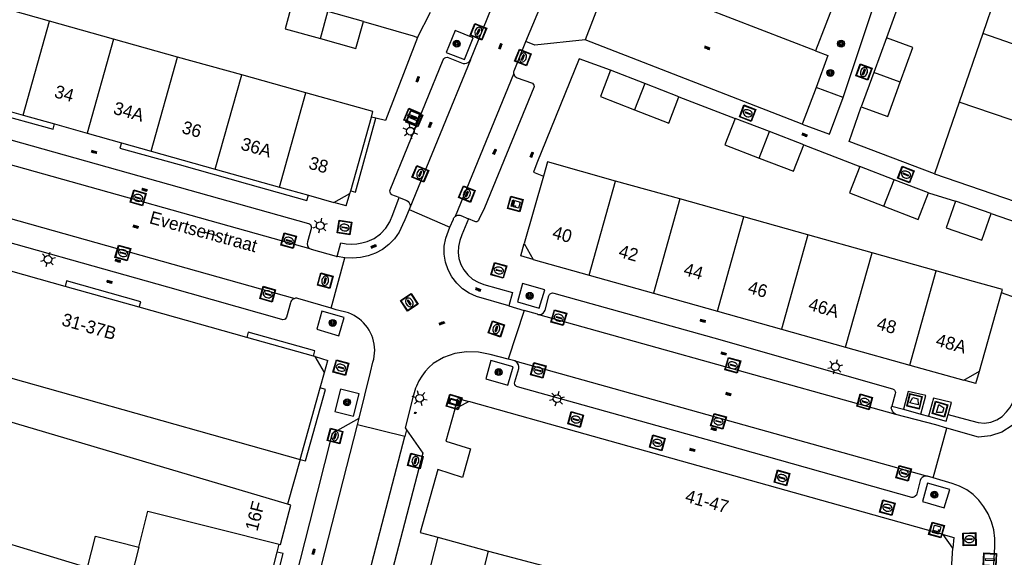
# Model space of a CAD drawing. Header units: metres. Extents: x 93870 to 95789, y 463036 to 464040.
# Tile 221 of 256: x 94705 to 94782, y 463603 to 463645. Entities that reach past the tile are written whole.
import ezdxf
from ezdxf.enums import TextEntityAlignment as Align

# ---------------------------------------------------------------- set-up
doc = ezdxf.new("R2010")
doc.units = ezdxf.units.M
doc.header["$LTSCALE"] = 25.4
for name, color, linetype in [('B_BEBOUWINGSGRENS_0', 1, 'Continuous'), ('B_OPSTAL_0', 1, 'Continuous'), ('B_OVERBOUWLIJN_LIJN_1', 7, 'Continuous'), ('B_TUSSENMUUR_0', 7, 'Continuous'), ('Q_AFVAL_APART_PLAATS_0', 7, 'Continuous'), ('Q_BOOM_0', 3, 'Continuous'), ('Q_BRANDKRAAN_0', 5, 'Continuous'), ('Q_CAI-KAST_0', 10, 'Continuous'), ('Q_INSPECTIE_OF_RIOOLPUT_0', 253, 'Continuous'), ('Q_KOLK_0', 254, 'Continuous'), ('Q_LICHTMAST_0', 2, 'Continuous'), ('Q_OPLAADPAAL_0', 7, 'Continuous'), ('Q_STRAATNAAMBORD_0', 7, 'Continuous'), ('Q_VERKEERSBORDPAAL_0', 40, 'Continuous'), ('Q_WATERLEIDINGPUT_0', 5, 'Continuous'), ('S_GBKN_SYMBOOL_OV_GROOT_0', 7, 'Continuous'), ('T_HEK_0', 57, 'Continuous'), ('T_MUUR_30CM_0', 10, 'Continuous'), ('V_WEGGRENS_0', 7, 'Continuous'), ('Z_GBKN_HUISNUMMER_0', 252, 'Continuous'), ('Z_STRAATNAAM_0', 252, 'Continuous')]:
    doc.layers.add(name, color=color, linetype=linetype)
doc.layers.add('Q_PAALTJE_0', color=7, linetype='Continuous', true_color=0x666666)

# ---------------------------------------------------------------- blocks, each defined once
blk = doc.blocks.new('Q_AFVAL_APART_PLAATS')
for points in [[(-0.5, 0.5), (0.5, 0.5), (0.5, -0.5), (-0.5, -0.5)], [(-0.336, 0.197), (0.331, 0.197), (0.19, -0.251), (-0.196, -0.251)]]:
    blk.add_lwpolyline(points, close=True)
blk.add_lwpolyline([(-0.442, 0.464), (0.438, 0.464, -0.414214), (0.459, 0.442), (0.459, -0.437, -0.414214), (0.438, -0.459), (-0.442, -0.459, -0.414214), (-0.463, -0.437), (-0.463, 0.442, -0.414214), (-0.442, 0.464)], format="xyb")
blk = doc.blocks.new('Q_STRAATNAAMBORD')
for points in [[(-0.5, 0.5), (0.5, 0.5), (0.5, -0.5), (-0.5, -0.5)], [(-0.369, 0.22), (0.358, 0.22), (0.358, -0.214), (-0.369, -0.214)]]:
    blk.add_lwpolyline(points, close=True)
for points in [[(-0.442, 0.464), (0.438, 0.464, -0.414214), (0.459, 0.442), (0.459, -0.437, -0.414214), (0.438, -0.459), (-0.442, -0.459, -0.414214), (-0.463, -0.437), (-0.463, 0.442), (-0.463, 0.444), (-0.463, 0.446), (-0.463, 0.448), (-0.462, 0.45), (-0.461, 0.451), (-0.46, 0.453), (-0.459, 0.455), (-0.458, 0.456), (-0.457, 0.457), (-0.456, 0.459), (-0.454, 0.46), (-0.453, 0.461), (-0.451, 0.462), (-0.449, 0.462), (-0.447, 0.463), (-0.446, 0.463), (-0.444, 0.464), (-0.442, 0.464)], [(-0.287, 0.16), (0.281, 0.16, -0.414214), (0.303, 0.139), (0.303, -0.134, -0.414214), (0.281, -0.156), (-0.287, -0.156, -0.414214), (-0.308, -0.134), (-0.308, 0.139), (-0.308, 0.14), (-0.308, 0.142), (-0.307, 0.144), (-0.307, 0.146), (-0.306, 0.148), (-0.305, 0.149), (-0.304, 0.151), (-0.303, 0.152), (-0.302, 0.154), (-0.3, 0.155), (-0.299, 0.156), (-0.297, 0.157), (-0.296, 0.158), (-0.294, 0.159), (-0.292, 0.159), (-0.29, 0.16), (-0.288, 0.16), (-0.287, 0.16)]]:
    blk.add_lwpolyline(points, format="xyb")
blk = doc.blocks.new('Q_OPLAADPAAL')
for points in [[(-0.5, 0.5), (0.5, 0.5), (0.5, -0.5), (-0.5, -0.5)], [(-0.08, 0.333), (0.071, 0.333), (0.071, -0.329), (-0.08, -0.329)]]:
    blk.add_lwpolyline(points, close=True)
blk.add_lwpolyline([(-0.442, 0.464), (0.438, 0.464, -0.414214), (0.459, 0.442), (0.459, -0.437, -0.414214), (0.438, -0.459), (-0.442, -0.459, -0.414214), (-0.463, -0.437), (-0.463, 0.442), (-0.463, 0.444), (-0.463, 0.446), (-0.463, 0.448), (-0.462, 0.45), (-0.461, 0.451), (-0.46, 0.453), (-0.459, 0.455), (-0.458, 0.456), (-0.457, 0.457), (-0.456, 0.459), (-0.454, 0.46), (-0.453, 0.461), (-0.451, 0.462), (-0.449, 0.462), (-0.447, 0.463), (-0.446, 0.463), (-0.444, 0.464), (-0.442, 0.464)], format="xyb")
blk = doc.blocks.new('Q_CAI-KAST')
for points in [[(-0.5, 0.5), (0.5, 0.5), (0.5, -0.5), (-0.5, -0.5)], [(-0.262, 0.264), (0.25, 0.264), (0.25, 0.187), (-0.262, 0.187)], [(-0.262, 0.107), (0.25, 0.107), (0.25, -0.332), (-0.262, -0.332)]]:
    blk.add_lwpolyline(points, close=True)
blk.add_lwpolyline([(-0.442, 0.464), (0.438, 0.464, -0.414214), (0.459, 0.442), (0.459, -0.437, -0.414214), (0.438, -0.459), (-0.442, -0.459, -0.414214), (-0.463, -0.437), (-0.463, 0.442), (-0.463, 0.444), (-0.463, 0.446), (-0.463, 0.448), (-0.462, 0.45), (-0.461, 0.451), (-0.46, 0.453), (-0.459, 0.455), (-0.458, 0.456), (-0.457, 0.457), (-0.456, 0.459), (-0.454, 0.46), (-0.453, 0.461), (-0.451, 0.462), (-0.449, 0.462), (-0.447, 0.463), (-0.446, 0.463), (-0.444, 0.464), (-0.442, 0.464)], format="xyb")
blk.add_circle((-0.177, -0.034), 0.0354)
blk = doc.blocks.new('Q_LICHTMAST')
for points in [[(-0.26, 0.15), (-0.52, 0.3)], [(0, 0.3), (0, 0.6)], [(0.26, 0.15), (0.52, 0.3)], [(-0.26, -0.15), (-0.52, -0.3)], [(0, -0.3), (0, -0.6)], [(0.26, -0.15), (0.52, -0.3)]]:
    blk.add_lwpolyline(points)
blk.add_circle((0, 0), 0.3)
blk = doc.blocks.new('Q_VERKEERSBORDPAAL')
for points in [[(-0.5, 0.5), (0.5, 0.5), (0.5, -0.5), (-0.5, -0.5)], [(-0.08, 0.333), (0.071, 0.333), (0.071, -0.329), (-0.08, -0.329)]]:
    blk.add_lwpolyline(points, close=True)
blk.add_lwpolyline([(-0.442, 0.464), (0.438, 0.464, -0.414214), (0.459, 0.442), (0.459, -0.437, -0.414214), (0.438, -0.459), (-0.442, -0.459, -0.414214), (-0.463, -0.437), (-0.463, 0.442), (-0.463, 0.444), (-0.463, 0.446), (-0.463, 0.448), (-0.462, 0.45), (-0.461, 0.451), (-0.46, 0.453), (-0.459, 0.455), (-0.458, 0.456), (-0.457, 0.457), (-0.456, 0.459), (-0.454, 0.46), (-0.453, 0.461), (-0.451, 0.462), (-0.449, 0.462), (-0.447, 0.463), (-0.446, 0.463), (-0.444, 0.464), (-0.442, 0.464)], format="xyb")
blk = doc.blocks.new('Q_PAAL_STEEN')
for points in [[(-0.5, 0.5), (0.5, 0.5), (0.5, -0.5), (-0.5, -0.5)], [(-0.08, 0.33), (0.07, 0.33), (0.07, -0.33), (-0.08, -0.33)]]:
    blk.add_lwpolyline(points, close=True)
blk.add_lwpolyline([(-0.44, 0.46), (0.44, 0.46, -0.414214), (0.46, 0.44), (0.46, -0.44, -0.414214), (0.44, -0.46), (-0.44, -0.46, -0.414214), (-0.46, -0.44), (-0.46, 0.44), (-0.46, 0.44), (-0.46, 0.45), (-0.46, 0.45), (-0.46, 0.45), (-0.46, 0.45), (-0.46, 0.45), (-0.46, 0.45), (-0.46, 0.46), (-0.46, 0.46), (-0.46, 0.46), (-0.45, 0.46), (-0.45, 0.46), (-0.45, 0.46), (-0.45, 0.46), (-0.45, 0.46), (-0.45, 0.46), (-0.44, 0.46), (-0.44, 0.46)], format="xyb")
blk = doc.blocks.new('Q_PAALTJE')
at = {"color": 251, "true_color": 0x666666, "xscale": 0.1, "yscale": 0.1, "zscale": 0.01}
blk.add_blockref('Q_PAAL_STEEN', (0, 0), dxfattribs=at)
blk = doc.blocks.new('Q_BRANDKRAAN')
blk.add_lwpolyline([(-0.5, 0.5), (0.5, 0.5), (0.5, -0.5), (-0.5, -0.5)], close=True)
for points in [[(-0.442, 0.464), (0.438, 0.464, -0.414214), (0.459, 0.442), (0.459, -0.437, -0.414214), (0.438, -0.459), (-0.442, -0.459, -0.414214), (-0.463, -0.437), (-0.463, 0.442), (-0.463, 0.444), (-0.463, 0.446), (-0.463, 0.448), (-0.462, 0.45), (-0.461, 0.451), (-0.46, 0.453), (-0.459, 0.455), (-0.458, 0.456), (-0.457, 0.457), (-0.456, 0.459), (-0.454, 0.46), (-0.453, 0.461), (-0.451, 0.462), (-0.449, 0.462), (-0.447, 0.463), (-0.446, 0.463), (-0.444, 0.464), (-0.442, 0.464)], [(-0.345, 0.105, 0.380426), (-0.276, -0.18)], [(-0.008, 0.266, 0.240218), (-0.345, 0.105)], [(-0.194, 0.045, 0.853344), (-0.194, -0.032)], [(0.331, 0.111, 0.240191), (-0.008, 0.266)], [(0.185, -0.032, 0.849746), (0.185, 0.045)], [(0.267, -0.176, 0.380426), (0.331, 0.111)], [(-0.276, -0.18, 0.148452), (0.012, -0.257)], [(0.012, -0.257, 0.131742), (0.267, -0.176)]]:
    blk.add_lwpolyline(points, format="xyb")
for points in [[(-0.194, 0.045), (0.185, 0.045)], [(0.185, -0.032), (-0.194, -0.032)]]:
    blk.add_lwpolyline(points)
blk = doc.blocks.new('Q_WATERLEIDINGPUT')
blk.add_lwpolyline([(-0.5, 0.5), (0.5, 0.5), (0.5, -0.5), (-0.5, -0.5)], close=True)
for points in [[(-0.442, 0.464), (0.438, 0.464, -0.414214), (0.459, 0.442), (0.459, -0.437, -0.414214), (0.438, -0.459), (-0.442, -0.459, -0.414214), (-0.463, -0.437), (-0.463, 0.442), (-0.463, 0.444), (-0.463, 0.446), (-0.463, 0.448), (-0.462, 0.45), (-0.461, 0.451), (-0.46, 0.453), (-0.459, 0.455), (-0.458, 0.456), (-0.457, 0.457), (-0.456, 0.459), (-0.454, 0.46), (-0.453, 0.461), (-0.451, 0.462), (-0.449, 0.462), (-0.447, 0.463), (-0.446, 0.463), (-0.444, 0.464), (-0.442, 0.464)], [(-0.345, 0.105, 0.380426), (-0.276, -0.18)], [(-0.008, 0.266, 0.240218), (-0.345, 0.105)], [(-0.194, 0.045, 0.853344), (-0.194, -0.032)], [(0.331, 0.111, 0.240191), (-0.008, 0.266)], [(0.185, -0.032, 0.849746), (0.185, 0.045)], [(0.267, -0.176, 0.380426), (0.331, 0.111)], [(-0.276, -0.18, 0.148452), (0.012, -0.257)], [(0.012, -0.257, 0.131742), (0.267, -0.176)]]:
    blk.add_lwpolyline(points, format="xyb")
for points in [[(-0.194, 0.045), (0.185, 0.045)], [(0.185, -0.032), (-0.194, -0.032)]]:
    blk.add_lwpolyline(points)
blk = doc.blocks.new('Q_KOLK')
blk.add_lwpolyline([(-0.5, 0.5), (0.5, 0.5), (0.5, -0.5), (-0.5, -0.5)], close=True)
for points in [[(-0.442, 0.464), (0.438, 0.464, -0.414214), (0.459, 0.442), (0.459, -0.437, -0.414214), (0.438, -0.459), (-0.442, -0.459, -0.414214), (-0.463, -0.437), (-0.463, 0.442, -0.414214), (-0.442, 0.464)], [(-0.345, 0.105, 0.380426), (-0.276, -0.18)], [(-0.008, 0.266, 0.240218), (-0.345, 0.105)], [(-0.194, 0.045, 0.853344), (-0.194, -0.032)], [(0.331, 0.111, 0.240191), (-0.008, 0.266)], [(0.185, -0.032, 0.849746), (0.185, 0.045)], [(0.267, -0.176, 0.380426), (0.331, 0.111)], [(-0.276, -0.18, 0.148452), (0.012, -0.257)], [(0.012, -0.257, 0.131742), (0.267, -0.176)]]:
    blk.add_lwpolyline(points, format="xyb")
for points in [[(-0.194, 0.045), (0.185, 0.045)], [(0.185, -0.032), (-0.194, -0.032)]]:
    blk.add_lwpolyline(points)
blk = doc.blocks.new('Q_INSPECTIE_OF_RIOOLPUT')
blk.add_lwpolyline([(-0.5, 0.5), (0.5, 0.5), (0.5, -0.5), (-0.5, -0.5)], close=True)
for points in [[(-0.442, 0.464), (0.438, 0.464, -0.414214), (0.459, 0.442), (0.459, -0.437, -0.414214), (0.438, -0.459), (-0.442, -0.459, -0.414214), (-0.463, -0.437), (-0.463, 0.442), (-0.463, 0.444), (-0.463, 0.446), (-0.463, 0.448), (-0.462, 0.45), (-0.461, 0.451), (-0.46, 0.453), (-0.459, 0.455), (-0.458, 0.456), (-0.457, 0.457), (-0.456, 0.459), (-0.454, 0.46), (-0.453, 0.461), (-0.451, 0.462), (-0.449, 0.462), (-0.447, 0.463), (-0.446, 0.463), (-0.444, 0.464), (-0.442, 0.464)], [(-0.345, 0.105, 0.380426), (-0.276, -0.18)], [(-0.008, 0.266, 0.240218), (-0.345, 0.105)], [(-0.194, 0.045, 0.853344), (-0.194, -0.032)], [(0.331, 0.111, 0.240191), (-0.008, 0.266)], [(0.185, -0.032, 0.849746), (0.185, 0.045)], [(0.267, -0.176, 0.380426), (0.331, 0.111)], [(-0.276, -0.18, 0.148452), (0.012, -0.257)], [(0.012, -0.257, 0.131742), (0.267, -0.176)]]:
    blk.add_lwpolyline(points, format="xyb")
for points in [[(-0.194, 0.045), (0.185, 0.045)], [(0.185, -0.032), (-0.194, -0.032)]]:
    blk.add_lwpolyline(points)
blk = doc.blocks.new('Q_BOOM')
for radius in [0.27, 0.18, 0.09]:
    blk.add_circle((0, 0), radius)
blk = doc.blocks.new('S_GBKN_SYMBOOL_OV_GROOT')
for points in [[(-0.21875, 0.0625), (0.21875, 0.0625)], [(-0.21875, 0), (0.21875, 0)], [(-0.1875, 0.0625), (-0.1875, 0)], [(-0.125, 0.09375), (-0.125, 0.0625)], [(-0.125, 0), (-0.125, -0.0625)], [(-0.0625, 0.0625), (-0.0625, 0)], [(0, 0.09375), (0, 0.0625)], [(0, 0), (0, -0.0625)], [(0.0625, 0.0625), (0.0625, 0)], [(0.125, 0.09375), (0.125, 0.0625)], [(0.125, 0), (0.125, -0.0625)], [(0.1875, 0.0625), (0.1875, 0)], [(-0.21875, -0.0625), (0.21875, -0.0625)], [(-0.1875, -0.0625), (-0.1875, -0.09375)], [(-0.0625, -0.0625), (-0.0625, -0.09375)], [(0.0625, -0.0625), (0.0625, -0.09375)], [(0.1875, -0.0625), (0.1875, -0.09375)]]:
    blk.add_lwpolyline(points)

msp = doc.modelspace()

# ---------------------------------------------------------------- linework, layer by layer
at = {"layer": 'B_BEBOUWINGSGRENS_0'}
for p, q in [((94781.896, 463649.731), (94780.065, 463644.393)), ((94707.209, 463645.365), (94701.891, 463646.854)), ((94731.732, 463645.346), (94728.947, 463646.107)), ((94712.214, 463643.964), (94707.209, 463645.365)), ((94780.065, 463644.393), (94778.227, 463639.035)), ((94717.22, 463642.562), (94712.214, 463643.964)), ((94772.543, 463644.059), (94771.563, 463641.362)), ((94722.224, 463641.161), (94717.22, 463642.562)), ((94727.229, 463639.76), (94722.224, 463641.161)), ((94753.68, 463640.495), (94751.016, 463641.524)), ((94771.563, 463641.362), (94770.586, 463638.675)), ((94756.356, 463639.459), (94753.68, 463640.495)), ((94767.053, 463640.176), (94765.979, 463637.312)), ((94702.688, 463638.717), (94705.15, 463638.026)), ((94768.095, 463636.526), (94769.171, 463639.397)), ((94778.227, 463639.035), (94776.3, 463633.445)), ((94705.15, 463638.026), (94707.61, 463637.335)), ((94707.61, 463637.335), (94710.154, 463636.621)), ((94730.728, 463632.104), (94732.341, 463637.873)), ((94763.41, 463636.737), (94760.737, 463637.766)), ((94765.979, 463637.312), (94768.095, 463636.526)), ((94710.154, 463636.621), (94712.83, 463635.87)), ((94766.098, 463635.705), (94763.41, 463636.737)), ((94712.83, 463635.87), (94715.158, 463635.216)), ((94715.158, 463635.216), (94720.162, 463633.812)), ((94720.162, 463633.812), (94725.166, 463632.407)), ((94773.15, 463632.983), (94770.472, 463634.02)), ((94776.3, 463633.445), (94785.03, 463630.437)), ((94745.771, 463633.263), (94744.275, 463627.988)), ((94756.416, 463631.476), (94751.412, 463632.88)), ((94775.83, 463631.947), (94773.15, 463632.983)), ((94725.166, 463632.407), (94727.43, 463631.771)), ((94727.43, 463631.771), (94729.422, 463631.212)), ((94761.42, 463630.072), (94756.416, 463631.476)), ((94780.718, 463630.346), (94777.94, 463631.301)), ((94766.425, 463628.667), (94761.42, 463630.072)), ((94771.429, 463627.263), (94766.425, 463628.667)), ((94776.439, 463625.857), (94771.429, 463627.263)), ((94708.431, 463624.646), (94700.048, 463626.996)), ((94749.35, 463625.528), (94754.353, 463624.123)), ((94714.221, 463623.024), (94708.431, 463624.646)), ((94754.353, 463624.123), (94759.357, 463622.718)), ((94722.621, 463620.669), (94714.221, 463623.024)), ((94759.357, 463622.718), (94764.361, 463621.314)), ((94691.512, 463621.055), (94726.772, 463611.142)), ((94764.361, 463621.314), (94769.365, 463619.909)), ((94727.824, 463619.211), (94722.621, 463620.669)), ((94769.365, 463619.909), (94774.375, 463618.502)), ((94727.963, 463619.172), (94727.824, 463619.211)), ((94725.797, 463607.648), (94690.775, 463618.04)), ((94774.375, 463618.502), (94778.59, 463617.319)), ((94726.772, 463611.142), (94728.339, 463616.726)), ((94724.992, 463603.906), (94725.148, 463604.523)), ((94724.327, 463601.281), (94724.992, 463603.906))]:
    msp.add_line(p, q, dxfattribs=at)
for points in [[(94726.177, 463646.865), (94725.604, 463644.772), (94728.365, 463644.007)], [(94728.365, 463644.007), (94731.139, 463643.238), (94731.732, 463645.346)], [(94773.631, 463640.611), (94774.611, 463643.308), (94772.543, 463644.059)], [(94751.016, 463641.524), (94750.231, 463639.484), (94752.882, 463638.434)], [(94770.586, 463638.675), (94772.654, 463637.923), (94773.631, 463640.611)], [(94732.341, 463637.873), (94732.459, 463638.296), (94727.229, 463639.76)], [(94752.882, 463638.434), (94755.558, 463637.398), (94756.356, 463639.459)], [(94760.737, 463637.766), (94759.943, 463635.704), (94762.618, 463634.674)], [(94762.618, 463634.674), (94765.306, 463633.642), (94766.098, 463635.705)], [(94751.412, 463632.88), (94746.085, 463634.375), (94745.771, 463633.263)], [(94770.472, 463634.02), (94769.674, 463631.959), (94772.352, 463630.922)], [(94729.422, 463631.212), (94730.674, 463631.911), (94730.728, 463632.104)], [(94772.352, 463630.922), (94775.033, 463629.886), (94775.83, 463631.947)], [(94777.94, 463631.301), (94777.222, 463629.211), (94780, 463628.256), (94780.718, 463630.346)], [(94744.275, 463627.988), (94744.965, 463626.759), (94749.35, 463625.528)], [(94781.527, 463624.137), (94781.603, 463624.408), (94779.059, 463625.122), (94776.439, 463625.857)], [(94778.59, 463617.319), (94779.82, 463618.019), (94781.527, 463624.137)], [(94728.339, 463616.726), (94728.673, 463617.915), (94727.963, 463619.172)], [(94739.939, 463615.665), (94738.855, 463615.061), (94738.156, 463612.567), (94740.079, 463611.96), (94739.452, 463609.739), (94737.529, 463610.346), (94736.153, 463605.438), (94737.531, 463605.057)], [(94777.738, 463604.2), (94776.983, 463605.276), (94746.248, 463613.896), (94739.939, 463615.665)], [(94725.148, 463604.523), (94725.251, 463604.495), (94726.058, 463607.57), (94725.797, 463607.648)], [(94737.531, 463605.057), (94736.678, 463601.704), (94735.28, 463600.866), (94734.082, 463596.198), (94732.362, 463589.566), (94730.653, 463582.943), (94728.942, 463576.316), (94727.14, 463569.35)], [(94775.03, 463568.944), (94775.523, 463576.411), (94775.986, 463583.534), (94776.483, 463591.174), (94775.359, 463591.253), (94775.547, 463594.24), (94777.062, 463594.148), (94777.293, 463597.421), (94775.295, 463597.596), (94775.441, 463599.904), (94777.439, 463599.729), (94777.738, 463604.2)], [(94737.893, 463566.596), (94739.682, 463573.511), (94741.393, 463580.138), (94743.102, 463586.761), (94744.822, 463593.393), (94746.34, 463599.246), (94740.651, 463600.693), (94741.484, 463603.964)], [(94741.484, 463603.964), (94770.96, 463596.181), (94770.459, 463594.198), (94770.313, 463591.274), (94766.014, 463591.553), (94765.541, 463584.252), (94765.078, 463577.129), (94761.406, 463577.381), (94761.013, 463572.582), (94760.791, 463569.881)]]:
    msp.add_lwpolyline(points, dxfattribs=at)
at = {"layer": 'B_OPSTAL_0'}
msp.add_line((94769.171, 463639.397), (94767.053, 463640.176), dxfattribs=at)
at = {"layer": 'B_OVERBOUWLIJN_LIJN_1'}
for p, q in [((94730.388, 463630.932), (94730.674, 463631.911)), ((94730.388, 463630.932), (94729.422, 463631.212)), ((94727.963, 463619.172), (94728.942, 463618.868)), ((94728.673, 463617.915), (94728.942, 463618.868)), ((94779.537, 463617.055), (94779.82, 463618.019)), ((94779.537, 463617.055), (94778.59, 463617.319))]:
    msp.add_line(p, q, dxfattribs=at)
for points in [[(94744.965, 463626.759), (94744.008, 463627.039), (94744.275, 463627.988)], [(94738.855, 463615.061), (94739.093, 463615.901), (94739.939, 463615.665)], [(94776.983, 463605.276), (94777.797, 463605.053), (94777.738, 463604.2)]]:
    msp.add_lwpolyline(points, dxfattribs=at)
at = {"layer": 'B_TUSSENMUUR_0'}
for p, q in [((94728.365, 463644.007), (94728.947, 463646.107)), ((94705.15, 463638.026), (94707.209, 463645.365)), ((94788.788, 463641.394), (94780.065, 463644.393)), ((94712.214, 463643.964), (94710.154, 463636.621)), ((94715.158, 463635.216), (94717.22, 463642.562)), ((94720.162, 463633.812), (94722.224, 463641.161)), ((94773.631, 463640.611), (94771.563, 463641.362)), ((94753.68, 463640.495), (94752.882, 463638.434)), ((94725.166, 463632.407), (94727.229, 463639.76)), ((94786.959, 463636.061), (94778.227, 463639.035)), ((94762.618, 463634.674), (94763.41, 463636.737)), ((94749.35, 463625.528), (94751.412, 463632.88)), ((94772.352, 463630.922), (94773.15, 463632.983)), ((94756.416, 463631.476), (94754.353, 463624.123)), ((94759.357, 463622.718), (94761.42, 463630.072)), ((94766.425, 463628.667), (94764.361, 463621.314)), ((94769.365, 463619.909), (94771.429, 463627.263)), ((94774.375, 463618.502), (94776.439, 463625.857)), ((94737.531, 463605.057), (94741.484, 463603.964)), ((94714.187, 463604.275), (94713.264, 463600.631))]:
    msp.add_line(p, q, dxfattribs=at)
for points in [[(94714.187, 463604.275), (94714.904, 463607.105), (94725.148, 463604.523)], [(94698.687, 463606.18), (94710.189, 463602.695), (94710.811, 463605.135), (94714.187, 463604.275)]]:
    msp.add_lwpolyline(points, dxfattribs=at)
at = {"layer": 'T_HEK_0'}
for p, q in [((94774.452, 463649.253), (94772.543, 463644.059)), ((94735.933, 463644.093), (94736.954, 463646.065)), ((94731.732, 463645.346), (94735.618, 463644.213)), ((94756.356, 463639.459), (94760.737, 463637.766)), ((94769.635, 463635.956), (94770.586, 463638.675)), ((94766.098, 463635.705), (94770.472, 463634.02)), ((94776.3, 463633.445), (94769.635, 463635.956)), ((94775.83, 463631.947), (94777.94, 463631.301)), ((94780.718, 463630.346), (94784.518, 463629.039)), ((94726.772, 463611.142), (94725.797, 463607.648))]:
    msp.add_line(p, q, dxfattribs=at)
at = {"layer": 'T_MUUR_30CM_0'}
for p, q in [((94735.618, 463644.213), (94735.933, 463644.093)), ((94751.016, 463641.524), (94748.567, 463642.434)), ((94732.684, 463637.793), (94732.341, 463637.873)), ((94744.987, 463633.58), (94745.771, 463633.263))]:
    msp.add_line(p, q, dxfattribs=at)
for points in [[(94735.933, 463644.093), (94733.455, 463637.612), (94732.684, 463637.793)], [(94748.567, 463642.434), (94745.268, 463634.275), (94744.987, 463633.58)], [(94784.518, 463629.039), (94782.693, 463623.732), (94781.527, 463624.137)]]:
    msp.add_lwpolyline(points, dxfattribs=at)
at = {"layer": 'V_WEGGRENS_0'}
for p, q in [((94744.409, 463643.764), (94747.859, 463652.11)), ((94751.061, 463649.213), (94749.022, 463643.905)), ((94767.009, 463643.049), (94751.061, 463649.213)), ((94740.088, 463642.346), (94742.524, 463648.343)), ((94768.835, 463647.803), (94767.009, 463643.049)), ((94769.171, 463639.397), (94771.636, 463646.817)), ((94765.979, 463637.312), (94749.022, 463643.905)), ((94740.088, 463642.346), (94735.339, 463630.793)), ((94738.899, 463630.129), (94743.457, 463641.259)), ((94727.655, 463627.555), (94700.505, 463635.172)), ((94734.516, 463631.584), (94733.95, 463631.799)), ((94699.609, 463631.229), (94726.381, 463623.716)), ((94735.339, 463630.793), (94735.281, 463630.653)), ((94735.281, 463630.653), (94738.475, 463629.268)), ((94729.196, 463622.944), (94730.272, 463626.885)), ((94730.272, 463626.885), (94729.67, 463626.981)), ((94728.473, 463622.727), (94728.092, 463621.301)), ((94744.28, 463622.773), (94743.011, 463618.967)), ((94743.079, 463623.124), (94744.28, 463622.773)), ((94773.288, 463614.643), (94745.34, 463622.466)), ((94743.534, 463618.832), (94743.011, 463618.967)), ((94743.534, 463618.832), (94775.751, 463609.822)), ((94731.378, 463614.36), (94732.275, 463617.964)), ((94741.285, 463617.439), (94742.984, 463616.938)), ((94772.97, 463615.309), (94773.876, 463615.056)), ((94773.876, 463615.056), (94775.242, 463614.674)), ((94731.252, 463613.829), (94731.378, 463614.36)), ((94775.242, 463614.674), (94775.837, 463614.508)), ((94725.55, 463591.523), (94731.252, 463613.829)), ((94734.948, 463612.923), (94731.252, 463613.829)), ((94735.095, 463613.454), (94734.948, 463612.923)), ((94776.198, 463609.692), (94777.251, 463613.588)), ((94728.329, 463587.401), (94734.948, 463612.923)), ((94776.198, 463609.692), (94775.751, 463609.822))]:
    msp.add_line(p, q, dxfattribs=at)
for points in [[(94740.278, 463644.06), (94738.881, 463644.647), (94738.179, 463642.918), (94739.608, 463642.363), (94740.278, 463644.06)], [(94743.457, 463641.259), (94743.453, 463641.304), (94743.455, 463641.349), (94743.462, 463641.393), (94743.475, 463641.437), (94743.492, 463641.478), (94744.409, 463643.764)], [(94749.022, 463643.905), (94745.099, 463643.482), (94744.409, 463643.764)], [(94733.95, 463631.799), (94733.883, 463631.858), (94733.832, 463631.931), (94733.8, 463632.015), (94733.789, 463632.103), (94733.799, 463632.192), (94737.955, 463642.344), (94737.999, 463642.428), (94738.068, 463642.493), (94738.153, 463642.533), (94738.248, 463642.543), (94738.34, 463642.523), (94739.497, 463642.067), (94739.638, 463642.049), (94739.778, 463642.071), (94739.906, 463642.132), (94740.012, 463642.226), (94740.088, 463642.346)], [(94767.009, 463643.049), (94767.984, 463642.674), (94767.053, 463640.176)], [(94743.457, 463641.259), (94743.478, 463641.174), (94743.518, 463641.097), (94743.575, 463641.03), (94743.645, 463640.979), (94743.725, 463640.944), (94744.835, 463640.557), (94744.916, 463640.512), (94744.98, 463640.445), (94745.023, 463640.363), (94745.041, 463640.272), (94745.032, 463640.18), (94741.178, 463630.787), (94740.72, 463629.869)], [(94702.688, 463638.717), (94702.569, 463638.293), (94707.493, 463636.916), (94707.61, 463637.335)], [(94730.728, 463632.104), (94731.098, 463632), (94732.684, 463637.793)], [(94701.665, 463636.811), (94714.198, 463633.296), (94727.444, 463629.568), (94727.52, 463629.534), (94727.584, 463629.48), (94727.63, 463629.411), (94727.655, 463629.331), (94727.658, 463629.248), (94727.351, 463628.12), (94727.33, 463627.979), (94727.354, 463627.839), (94727.422, 463627.713), (94727.526, 463627.615), (94727.655, 463627.555)], [(94712.83, 463635.87), (94712.712, 463635.448), (94717.327, 463634.161), (94722.676, 463632.659), (94727.314, 463631.359), (94727.43, 463631.771)], [(94729.67, 463626.981), (94729.969, 463628.055), (94730.377, 463627.986), (94730.79, 463627.961), (94731.203, 463627.981), (94731.611, 463628.044), (94732.011, 463628.15), (94732.563, 463628.399), (94733.057, 463628.751), (94733.472, 463629.192), (94733.794, 463629.705), (94734.011, 463630.271), (94734.516, 463631.584)], [(94734.516, 463631.584), (94735.101, 463631.361), (94735.213, 463631.286), (94735.298, 463631.183), (94735.35, 463631.059), (94735.364, 463630.925), (94735.339, 463630.793)], [(94735.281, 463630.653), (94734.95, 463629.854), (94734.781, 463629.452), (94734.511, 463628.885), (94734.153, 463628.367), (94733.718, 463627.914), (94733.216, 463627.536), (94732.66, 463627.243), (94732.084, 463627.044), (94731.488, 463626.917), (94730.881, 463626.864), (94730.272, 463626.885)], [(94738.475, 463629.268), (94738.745, 463629.905), (94738.764, 463629.957), (94738.789, 463630.006), (94738.82, 463630.052), (94738.857, 463630.093), (94738.899, 463630.129)], [(94738.899, 463630.129), (94738.977, 463630.176), (94739.063, 463630.205), (94739.153, 463630.215), (94739.244, 463630.205), (94739.33, 463630.177), (94739.919, 463629.927)], [(94739.919, 463629.927), (94739.417, 463628.677), (94739.241, 463628.235), (94739.142, 463627.77), (94739.122, 463627.294), (94739.182, 463626.822), (94739.32, 463626.367), (94739.561, 463625.935), (94739.873, 463625.55), (94740.247, 463625.225), (94740.671, 463624.97), (94741.133, 463624.791), (94743.35, 463624.171), (94743.079, 463623.124)], [(94740.72, 463629.869), (94740.693, 463629.795), (94740.641, 463629.737), (94740.571, 463629.701), (94740.493, 463629.694), (94740.417, 463629.715), (94739.919, 463629.927)], [(94726.381, 463623.716), (94726.282, 463623.681), (94726.193, 463623.625), (94726.119, 463623.551), (94726.064, 463623.462), (94726.029, 463623.363), (94725.712, 463622.251), (94725.676, 463622.167), (94725.613, 463622.101), (94725.532, 463622.06), (94725.441, 463622.049), (94725.352, 463622.07), (94716.448, 463624.58), (94699.603, 463629.335)], [(94743.079, 463623.124), (94740.553, 463623.862), (94739.985, 463624.122), (94739.465, 463624.47), (94739.009, 463624.897), (94738.626, 463625.392), (94738.328, 463625.941), (94738.127, 463626.537), (94738.029, 463627.158), (94738.035, 463627.787), (94738.147, 463628.406), (94738.361, 463628.998), (94738.475, 463629.268)], [(94727.655, 463627.555), (94729.59, 463626.999), (94729.622, 463626.991), (94729.67, 463626.981)], [(94714.221, 463623.024), (94714.342, 463623.456), (94708.553, 463625.081), (94708.431, 463624.646)], [(94743.749, 463623.449), (94745.448, 463622.948), (94745.874, 463624.371), (94744.13, 463624.875), (94743.749, 463623.449)], [(94745.34, 463622.466), (94745.483, 463622.459), (94745.621, 463622.493), (94745.744, 463622.566), (94745.84, 463622.671), (94745.902, 463622.8), (94746.204, 463623.916), (94746.244, 463624.005), (94746.31, 463624.077), (94746.395, 463624.125), (94746.491, 463624.144), (94746.588, 463624.133), (94759.072, 463620.628), (94773.029, 463616.641), (94773.115, 463616.6), (94773.184, 463616.534), (94773.229, 463616.45), (94773.246, 463616.356), (94773.232, 463616.261), (94772.97, 463615.309)], [(94729.196, 463622.944), (94726.604, 463623.704), (94726.52, 463623.727), (94726.473, 463623.728), (94726.427, 463623.724), (94726.381, 463623.716)], [(94728.092, 463621.301), (94729.791, 463620.8), (94730.217, 463622.223), (94728.473, 463622.727)], [(94732.275, 463617.964), (94732.469, 463618.74), (94732.529, 463618.968), (94732.572, 463619.199), (94732.597, 463619.433), (94732.605, 463619.669), (94732.594, 463619.904), (94732.566, 463620.138), (94732.521, 463620.369), (94732.458, 463620.596), (94732.378, 463620.817), (94732.281, 463621.032), (94732.168, 463621.24), (94732.04, 463621.438), (94731.897, 463621.626), (94731.74, 463621.803), (94731.57, 463621.968), (94731.388, 463622.119), (94731.195, 463622.255), (94730.993, 463622.377), (94730.781, 463622.483), (94730.563, 463622.573), (94729.586, 463622.829), (94729.196, 463622.944)], [(94745.34, 463622.466), (94745.305, 463622.474), (94744.28, 463622.773)], [(94727.824, 463619.211), (94727.938, 463619.618), (94722.738, 463621.087), (94722.621, 463620.669)], [(94743.011, 463618.967), (94741.618, 463619.326), (94740.704, 463619.522), (94739.77, 463619.547), (94738.847, 463619.401), (94737.967, 463619.087), (94737.159, 463618.617), (94736.837, 463618.319), (94736.544, 463617.993), (94736.283, 463617.64), (94736.057, 463617.265), (94735.867, 463616.869)], [(94742.984, 463616.938), (94743.41, 463618.361), (94741.666, 463618.865), (94741.285, 463617.439)], [(94775.751, 463609.822), (94775.606, 463609.834), (94775.464, 463609.8), (94775.34, 463609.725), (94775.244, 463609.616), (94775.186, 463609.482), (94774.884, 463608.346), (94774.828, 463608.283), (94774.761, 463608.231), (94774.685, 463608.194), (94774.603, 463608.171), (94774.519, 463608.164), (94759.123, 463612.499), (94743.749, 463616.797), (94743.662, 463616.841), (94743.593, 463616.908), (94743.547, 463616.993), (94743.528, 463617.089), (94743.539, 463617.185), (94743.862, 463618.251), (94743.866, 463618.395), (94743.831, 463618.534), (94743.76, 463618.659), (94743.659, 463618.761), (94743.534, 463618.832)], [(94784.091, 463617.185), (94783.424, 463615.321), (94782.982, 463614.491), (94782.35, 463613.796), (94781.565, 463613.277), (94780.678, 463612.968), (94779.741, 463612.886), (94777.251, 463613.588)], [(94726.772, 463611.142), (94727.195, 463611.023), (94728.773, 463616.605), (94728.339, 463616.726)], [(94731.397, 463616.256), (94729.946, 463616.628), (94729.501, 463614.884), (94730.956, 463614.504), (94731.397, 463616.256)], [(94735.867, 463616.869), (94735.798, 463616.697), (94735.736, 463616.522), (94735.681, 463616.345), (94735.633, 463616.165), (94735.592, 463615.984), (94734.982, 463613.617), (94735.095, 463613.454)], [(94775.242, 463614.674), (94775.624, 463616.134), (94774.249, 463616.455), (94773.876, 463615.056)], [(94777.375, 463614.645), (94777.632, 463615.576), (94776.235, 463615.916), (94775.837, 463614.508)], [(94777.375, 463614.645), (94778.714, 463614.28), (94779.702, 463614.017), (94780.198, 463613.974), (94780.69, 463614.042), (94781.156, 463614.217), (94781.57, 463614.493), (94781.913, 463614.853), (94782.051, 463615.01), (94782.175, 463615.177), (94782.287, 463615.354), (94782.384, 463615.539), (94782.466, 463615.731), (94782.579, 463616.057)], [(94773.288, 463614.643), (94773.184, 463614.718), (94773.093, 463614.808), (94773.019, 463614.913), (94772.962, 463615.028), (94772.926, 463615.151), (94772.97, 463615.309)], [(94725.55, 463591.523), (94724.313, 463593.52), (94727.546, 463606.192), (94729.319, 463613.197), (94731.378, 463614.36)], [(94777.251, 463613.588), (94776.392, 463613.83), (94773.288, 463614.643)], [(94775.837, 463614.508), (94777.222, 463614.121), (94777.375, 463614.645)], [(94735.095, 463613.454), (94736.357, 463611.639), (94733.692, 463601.335), (94730.127, 463587.524), (94728.085, 463586.302)], [(94781.004, 463604.306), (94781.011, 463604.97), (94780.927, 463605.628), (94780.753, 463606.269), (94780.493, 463606.879), (94780.151, 463607.448), (94779.772, 463607.948), (94779.324, 463608.389), (94778.817, 463608.76), (94778.263, 463609.054), (94777.671, 463609.264), (94776.198, 463609.692)], [(94777.059, 463607.354), (94777.485, 463608.777), (94775.741, 463609.281), (94775.36, 463607.855), (94777.059, 463607.354)], [(94780.861, 463601.83), (94780.91, 463602.474), (94781.004, 463604.306)], [(94724.327, 463601.281), (94724.779, 463601.166), (94725.45, 463603.79), (94724.992, 463603.906)]]:
    msp.add_lwpolyline(points, dxfattribs=at)
at = {"layer": 'Z_STRAATNAAM_0'}
msp.add_line((94719.234, 463628.924), (94720.198, 463628.658), dxfattribs=at)

# ---------------------------------------------------------------- block references
at = {"layer": 'Q_AFVAL_APART_PLAATS_0'}
for p, rotation in [((94774.743, 463615.675), 166.8593915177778), ((94776.732, 463615.063), 74.21596993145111)]:
    msp.add_blockref('Q_AFVAL_APART_PLAATS', p, dxfattribs=dict(at, rotation=rotation))
at = {"layer": 'Q_BOOM_0'}
for p, rotation in [((94739.01, 463643.599), 67.90210788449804), ((94769.006, 463643.606), 69.55966809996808), ((94768.174, 463641.321), 69.55966809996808), ((94744.707, 463623.912), 163.5703007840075), ((94729.327, 463621.799), 163.8811912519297), ((94742.282, 463617.959), 163.8811912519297), ((94730.452, 463615.601), 75.68581125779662), ((94776.297, 463608.384), 163.8811912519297)]:
    msp.add_blockref('Q_BOOM', p, dxfattribs=dict(at, rotation=rotation))
at = {"layer": 'Q_BRANDKRAAN_0'}
for p, rotation in [((94729.961, 463618.308), 164.8249134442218), ((94779.031, 463604.907), 1.858916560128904)]:
    msp.add_blockref('Q_BRANDKRAAN', p, dxfattribs=dict(at, rotation=rotation))
at = {"layer": 'Q_CAI-KAST_0'}
for p, rotation in [((94743.575, 463631.09), 74.16656304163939), ((94776.459, 463605.623), 164.3332095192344)]:
    msp.add_blockref('Q_CAI-KAST', p, dxfattribs=dict(at, rotation=rotation))
at = {"layer": 'Q_INSPECTIE_OF_RIOOLPUT_0'}
for p, rotation in [((94728.741, 463625.093), 74.72889028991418), ((94735.301, 463623.408), 122.8812396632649), ((94742.103, 463621.33), 71.5605350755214)]:
    msp.add_blockref('Q_INSPECTIE_OF_RIOOLPUT', p, dxfattribs=dict(at, rotation=rotation))
at = {"layer": 'Q_KOLK_0'}
for p, rotation in [((94740.699, 463644.538), 67.89285812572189), ((94744.178, 463642.53), 68.14243513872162), ((94770.792, 463641.395), 70.01860558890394), ((94770.799, 463641.386), 70.01860558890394), ((94761.715, 463638.177), 158.9452545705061), ((94736.164, 463633.441), 67.65429570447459), ((94774.066, 463633.389), 158.865134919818), ((94714.139, 463631.567), 164.3284039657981), ((94739.802, 463631.862), 67.72973207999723), ((94725.895, 463628.223), 164.3284039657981), ((94712.945, 463627.255), 164.3243391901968), ((94724.253, 463624.04), 164.3243391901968), ((94746.972, 463622.211), 164.3623921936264), ((94745.372, 463618.092), 164.3754998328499), ((94760.554, 463618.489), 164.3623921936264), ((94770.855, 463615.635), 164.3623921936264), ((94759.436, 463614.107), 164.3754998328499), ((94729.51, 463612.968), 75.79644479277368), ((94735.785, 463611.019), 75.49893462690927), ((94773.9, 463610.059), 164.37549983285)]:
    msp.add_blockref('Q_KOLK', p, dxfattribs=dict(at, rotation=rotation))
at = {"layer": 'Q_LICHTMAST_0'}
for p, rotation in [((94735.392, 463636.77), 67.73691322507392), ((94728.347, 463629.389), 107.3540246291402), ((94707.096, 463626.753), 164.2367089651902), ((94768.559, 463618.372), 164.0573150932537), ((94736.112, 463615.915), 77.23678655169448), ((94746.838, 463615.885), 164.3809795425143)]:
    msp.add_blockref('Q_LICHTMAST', p, dxfattribs=dict(at, rotation=rotation))
at = {"layer": 'Q_OPLAADPAAL_0', "rotation": 67.73691322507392}
msp.add_blockref('Q_OPLAADPAAL', (94735.696, 463637.756), dxfattribs=at)
at = {"layer": 'Q_PAALTJE_0', "rotation": 75.54874177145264}
msp.add_blockref('Q_PAALTJE', (94735.78, 463614.773), dxfattribs=at)
at = {"layer": 'Q_STRAATNAAMBORD_0', "rotation": 163.2974969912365}
msp.add_blockref('Q_STRAATNAAMBORD', (94738.795, 463615.621), dxfattribs=at)
at = {"layer": 'Q_VERKEERSBORDPAAL_0'}
for p, rotation in [((94735.528, 463637.914), 67.73691322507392), ((94780.625, 463603.311), 87.06272691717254)]:
    msp.add_blockref('Q_VERKEERSBORDPAAL', p, dxfattribs=dict(at, rotation=rotation))
at = {"layer": 'Q_WATERLEIDINGPUT_0'}
for p, rotation in [((94730.246, 463629.251), 170.4010969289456), ((94742.292, 463625.897), 164.37596854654), ((94748.293, 463614.26), 164.3332095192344), ((94754.671, 463612.436), 164.3332095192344), ((94764.397, 463609.696), 164.3332095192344), ((94772.62, 463607.366), 164.3332095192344)]:
    msp.add_blockref('Q_WATERLEIDINGPUT', p, dxfattribs=dict(at, rotation=rotation))
at = {"layer": 'S_GBKN_SYMBOOL_OV_GROOT_0'}
for p, rotation in [((94742.423, 463643.413), 68.14243513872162), ((94758.566, 463643.263), 158.8681766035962), ((94735.973, 463640.836), 69.07572510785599), ((94736.938, 463637.273), 67.73691322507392), ((94766.171, 463636.472), 159.6222051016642), ((94710.707, 463635.144), 164.3333384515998), ((94741.97, 463635.173), 67.72973207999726), ((94744.871, 463634.939), 67.98460731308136), ((94714.647, 463632.186), 164.3284039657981), ((94713.957, 463629.301), 164.3284039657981), ((94732.517, 463627.786), 24.27951469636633), ((94712.559, 463626.639), 164.3243391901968), ((94711.911, 463624.997), 164.3203149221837), ((94740.69, 463624.392), 158.8213462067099), ((94737.852, 463621.788), 19.63732419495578), ((94758.227, 463621.951), 164.3165656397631), ((94759.855, 463619.393), 164.3623921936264), ((94760.219, 463616.233), 164.37549983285), ((94759.078, 463613.498), 164.3809795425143), ((94757.402, 463611.874), 164.3332095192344), ((94727.846, 463603.939), 75.68748592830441)]:
    msp.add_blockref('S_GBKN_SYMBOOL_OV_GROOT', p, dxfattribs=dict(at, rotation=rotation))

# ---------------------------------------------------------------- texts
at = {"layer": 'Z_GBKN_HUISNUMMER_0', "linetype": 'Continuous'}
for s, rotation, p in [('34', 344.3, (94708.374, 463639.718)), ('34A', 344.3, (94713.411, 463638.303)), ('36', 344.3, (94718.332, 463636.922)), ('36A', 344.3, (94723.365, 463635.509)), ('38', 344.3, (94728.224, 463634.145)), ('40', 344.3, (94747.248, 463628.715)), ('42', 344.3, (94752.427, 463627.261)), ('44', 344.3, (94757.493, 463625.838)), ('46', 344.3, (94762.514, 463624.429)), ('46A', 344.3, (94767.661, 463622.984)), ('31-37B', 344.3, (94710.315, 463621.522)), ('48', 344.3, (94772.572, 463621.605)), ('48A', 344.3, (94777.61, 463620.191)), ('41-47', 344.3, (94758.548, 463607.865)), ('16F', 75.3, (94723.25, 463606.717))]:
    msp.add_text(s, height=1, rotation=rotation, dxfattribs=at).set_placement(p, align=Align.MIDDLE)
at = {"layer": 'Z_STRAATNAAM_0', "linetype": 'Continuous'}
msp.add_text('Evertsenstraat', height=1, rotation=344.57403, dxfattribs=at).set_placement((94719.234, 463628.924), align=Align.MIDDLE)

doc.saveas('drawing.dxf')
